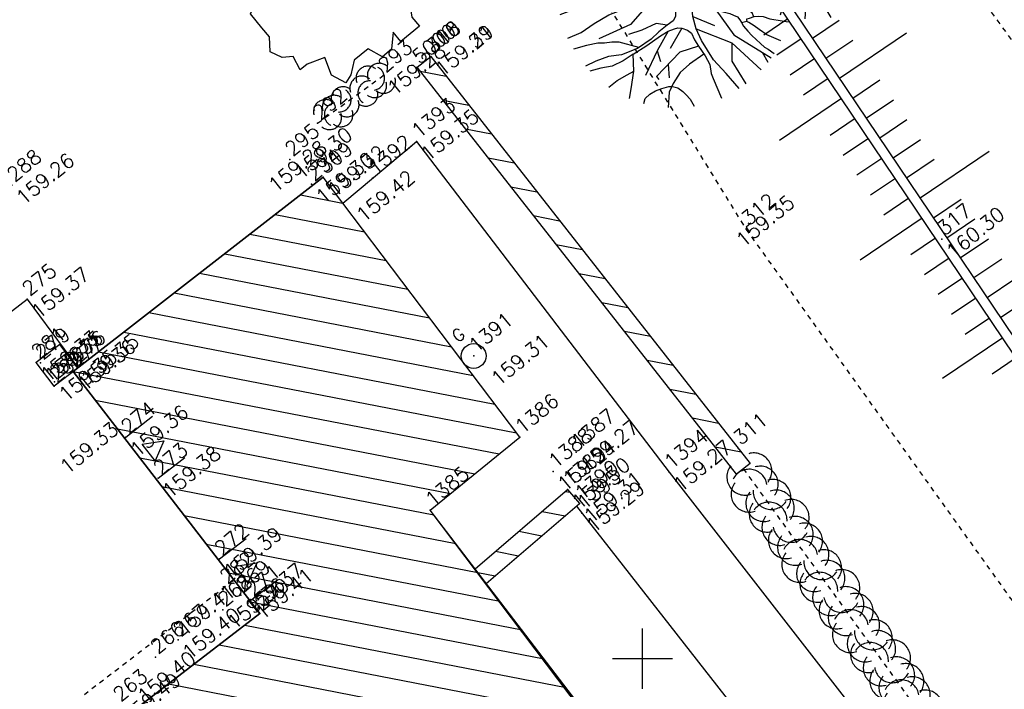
# Model space of a CAD drawing. Header units: feet. Extents: x 529188 to 529675, y 139816 to 140273.
# Tile 108 of 118: x 529487 to 529508, y 140174 to 140188. Entities that reach past the tile are written whole.
import ezdxf
from ezdxf.enums import TextEntityAlignment as Align

# ---------------------------------------------------------------- set-up
doc = ezdxf.new("R2010")
doc.units = ezdxf.units.FT
doc.header["$LTSCALE"] = 2
doc.header["$MEASUREMENT"] = 0
doc.header["$PDSIZE"] = 0.1
doc.linetypes.add('CACHE', pattern=[0.375, 0.25, -0.125])
doc.linetypes.add('CACHEX2', pattern=[0.75, 0.5, -0.25])
doc.layers.get('0').update_dxf_attribs({"linetype": 'CONTINUOUS'})
for name, color, linetype in [('ARBRES', 70, 'CONTINUOUS'), ('BATI', 10, 'CONTINUOUS'), ('BATI-HACHURES', 30, 'CONTINUOUS'), ('BORD_TOIT', 244, 'CACHE'), ('BORDURETTE', 20, 'CONTINUOUS'), ('BOUCHE_GAZ', 2, 'CONTINUOUS'), ('CARROYAGE', 7, 'CONTINUOUS'), ('HAIE', 80, 'CACHEX2'), ('MURS', 1, 'CONTINUOUS'), ('PORTES', 14, 'CONTINUOUS'), ('TALUS', 40, 'CONTINUOUS'), ('TALUS_BAS', 40, 'CACHE'), ('TALUS_HAUT', 40, 'CONTINUOUS'), ('TOPOALT', 3, 'CONTINUOUS'), ('TOPOJIS', 7, 'CONTINUOUS'), ('TOPOJIS-GELE', 7, 'CONTINUOUS'), ('TOPOMAT', 142, 'CONTINUOUS')]:
    doc.layers.add(name, color=color, linetype=linetype)
doc.styles.get("Standard").update_dxf_attribs({"font": 'ROMANS.SHX'})
pattern_1 = [(169.02298, (529575.81883, 139934.26534), (-0.0952077, -0.4908518), [])]

# ---------------------------------------------------------------- blocks, each defined once
blk = doc.blocks.new('TCPOINT')
at = {"color": 0}
blk.add_point((0, 0), dxfattribs=at)
at = {"layer": 'TOPOALT'}
blk.add_attdef('ALT', text='', height=0.3, dxfattribs=at).set_placement((0.1, -0.1), align=Align.TOP_LEFT)
at = {"layer": 'TOPOMAT'}
blk.add_attdef('MAT', (0.1, 0.1), '', height=0.3, dxfattribs=at)
blk = doc.blocks.new('*X27')
at = {"color": 0}
for p, q in [((527495.856, 148357.822), (527495.871, 148357.837)), ((527495.856, 148357.787), (527495.895, 148357.825)), ((527495.856, 148357.752), (527495.918, 148357.813)), ((527495.856, 148357.716), (527495.942, 148357.802)), ((527495.856, 148357.681), (527495.965, 148357.79)), ((527495.856, 148357.645), (527495.989, 148357.778)), ((527495.856, 148357.61), (527496.013, 148357.766)), ((527495.856, 148357.575), (527496.036, 148357.754)), ((527495.856, 148357.539), (527496.06, 148357.743)), ((527495.856, 148357.504), (527496.083, 148357.731)), ((527495.856, 148357.469), (527496.107, 148357.719)), ((527495.878, 148357.455), (527496.13, 148357.707)), ((527495.949, 148357.49), (527496.154, 148357.695)), ((527496.02, 148357.526), (527496.178, 148357.684)), ((527496.09, 148357.561), (527496.201, 148357.672)), ((527496.161, 148357.597), (527496.225, 148357.66)), ((527496.232, 148357.632), (527496.248, 148357.648))]:
    blk.add_line(p, q, dxfattribs=at)
blk = doc.blocks.new('320')
for p, q in [((0, 0), (0, -0.7)), ((1, 0), (1, -0.7)), ((0.5, -0.572), (0.3, -0.172)), ((0.3, -0.172), (0.7, -0.172)), ((0.7, -0.172), (0.5, -0.572))]:
    blk.add_line(p, q)
at = {"rotation": 269.9999999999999}
blk.add_blockref('*X27', (-148357.144, 527495.685), dxfattribs=at)
blk = doc.blocks.new('112')
for p, q in [((0, -1), (0, 0)), ((0, 0), (1, 0)), ((1, -1), (1, 0)), ((0, -1), (1, -1))]:
    blk.add_line(p, q)
blk = doc.blocks.new('189')
h = blk.add_hatch()
h.set_pattern_fill('ANSI31', color=256, scale=0.2, style=0)
h.set_pattern_definition([(45, (-527485.07046, -148351.732363), (-0.0176776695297, 0.0176776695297), [])])
edge = h.paths.add_edge_path()
edge.add_arc((0, 0), 0.1, 0, 360)
for p, q in [((-0.311, 1.681), (-0.062, 1.93)), ((-0.062, 1.93), (0.311, 1.868)), ((0.311, 1.868), (0.56, 1.557)), ((-0.685, 1.557), (-0.56, 1.806)), ((-0.56, 1.806), (-0.311, 1.681)), ((-0.747, 1.37), (-0.685, 1.557)), ((0.56, 1.557), (0.872, 1.494)), ((0.872, 1.494), (0.872, 1.245)), ((-0.996, 1.308), (-0.747, 1.37)), ((-0.996, 1.121), (-0.996, 1.308)), ((0.872, 1.245), (1.183, 1.121)), ((1.37, 1.183), (1.681, 1.245)), ((1.681, 1.245), (1.681, 0.934)), ((-1.432, 0.934), (-1.183, 1.121)), ((-1.183, 1.121), (-0.996, 1.121)), ((1.183, 1.121), (1.37, 1.183)), ((-1.744, 0.934), (-1.432, 0.934)), ((-1.619, 0.685), (-1.744, 0.934)), ((1.681, 0.934), (1.619, 0.56)), ((-1.744, 0.623), (-1.619, 0.685)), ((-1.744, 0.249), (-1.744, 0.623)), ((1.619, 0.56), (1.619, 0.374)), ((-1.744, 0), (-1.744, 0.249)), ((1.619, 0.374), (1.681, 0.062)), ((-1.93, -0.249), (-1.744, 0)), ((1.681, 0.062), (1.432, -0.062)), ((1.432, -0.062), (1.619, -0.374)), ((-1.806, -0.498), (-1.93, -0.249)), ((1.619, -0.374), (1.681, -0.623)), ((-1.619, -0.623), (-1.806, -0.498)), ((-1.681, -0.934), (-1.619, -0.623)), ((1.868, -0.747), (1.494, -1.059)), ((1.681, -0.623), (1.868, -0.747)), ((-1.494, -0.934), (-1.681, -0.934)), ((-1.121, -1.059), (-1.494, -0.934)), ((-1.245, -1.432), (-1.121, -1.059)), ((1.494, -1.059), (1.432, -1.37)), ((-1.121, -1.744), (-1.245, -1.432)), ((0.996, -1.245), (0.81, -1.557)), ((1.432, -1.37), (0.996, -1.245)), ((-0.685, -1.494), (-0.934, -1.681)), ((-0.311, -1.494), (-0.685, -1.494)), ((-0.187, -1.806), (-0.311, -1.494)), ((0.311, -1.557), (0.062, -1.806)), ((0.311, -1.806), (0.311, -1.557)), ((0.81, -1.557), (0.81, -1.806)), ((-0.934, -1.681), (-1.121, -1.744)), ((0.062, -1.806), (-0.187, -1.806)), ((0.81, -1.806), (0.311, -1.806))]:
    blk.add_line(p, q)
blk.add_circle((0, 0), 0.1)
blk = doc.blocks.new('191')
for p, q in [((0.138, 0), (-0.138, 0)), ((0, -0.138), (0, 0.138))]:
    blk.add_line(p, q)
for points in [[(-0.075, 0.393), (-0.074, 0.396), (-0.089, 0.56), (-0.173, 0.766), (-0.528, 1.475), (-0.775, 1.847), (-0.826, 1.907), (-0.886, 2.275)], [(-0.742, 2.326), (-0.67, 2.078), (-0.552, 1.827), (-0.425, 1.542), (-0.35, 1.403), (-0.247, 1.264), (-0.17, 1.135), (-0.084, 1.142), (-0.024, 1.176), (0.02, 1.271), (0.074, 1.494), (0.117, 1.641), (0.205, 1.812), (0.25, 1.984), (0.338, 2.172), (0.404, 2.408)], [(-0.395, 1.487), (-0.294, 1.833), (-0.336, 2.418)], [(-0.108, 2.439), (-0.008, 1.951), (0.122, 1.651)], [(0.525, 0.689), (0.444, 0.595), (0.331, 0.51), (0.219, 0.442), (0.116, 0.435), (0.047, 0.478), (-0.012, 0.591), (-0.045, 0.755), (-0.052, 0.918), (-0.016, 1.081), (0.003, 1.202), (0.158, 1.347), (0.324, 1.543), (0.454, 1.698), (0.612, 1.919), (0.804, 2.305)], [(0.486, 2.393), (0.451, 2.231), (0.466, 2.119), (0.475, 2.024), (0.526, 1.92), (0.576, 1.869), (0.68, 1.85), (0.766, 1.91), (0.896, 2.003), (1.048, 2.205)], [(-0.173, 0.766), (-0.555, 0.944), (-0.902, 1.372), (-0.983, 1.639), (-1.17, 1.827), (-1.275, 2.082)], [(-0.012, 0.591), (0.436, 1.425), (0.837, 1.693), (1.115, 2.172)], [(0.823, 0.995), (0.811, 1.118), (0.855, 1.28), (0.874, 1.436), (0.927, 1.564), (1.005, 1.709), (1.111, 1.95), (1.225, 2.112)], [(-0.902, 1.372), (-1.197, 1.506), (-1.331, 1.693), (-1.488, 1.936)], [(0.854, 1.275), (0.986, 1.383), (1.073, 1.468), (1.194, 1.57), (1.299, 1.681), (1.488, 1.936)], [(-1.411, 0.65), (-1.538, 1.071), (-1.63, 1.269), (-1.714, 1.528), (-1.758, 1.695)], [(2.068, 1.003), (1.843, 0.919), (1.644, 0.842), (1.445, 0.75), (1.246, 0.691), (1.065, 0.623), (0.823, 0.557), (0.694, 0.524), (0.564, 0.508), (0.513, 0.542), (0.496, 0.594), (0.505, 0.654), (0.54, 0.714), (0.618, 0.8), (0.723, 0.911), (0.81, 0.98), (0.897, 1.082), (1.027, 1.192), (1.192, 1.373), (1.331, 1.508), (1.418, 1.603), (1.487, 1.671)], [(-1.002, 0.422), (-1.09, 0.864), (-1.277, 1.265), (-1.518, 1.586)], [(0.786, 0.961), (1.077, 1.046), (1.285, 1.182), (1.51, 1.284), (1.905, 1.528)], [(-0.522, 0.237), (-0.795, 0.677), (-0.795, 1.078), (-1.063, 1.265)], [(0.444, 0.595), (0.436, 0.944), (0.57, 1.345)], [(-2.169, 1.122), (-2.002, 1.067), (-1.755, 0.91), (-1.524, 0.744), (-1.378, 0.623), (-1.002, 0.422), (-0.522, 0.237), (-0.35, 0.2), (-0.346, 0.201)], [(-0.795, 0.677), (-0.956, 0.971)], [(-2.356, 0.641), (-2.066, 0.56), (-1.74, 0.531), (-1.389, 0.477), (-1.148, 0.397), (-0.815, 0.265), (-0.566, 0.134), (-0.395, 0.072), (-0.394, 0.072)], [(-0.18, 0.357), (-0.314, 0.623), (-0.581, 0.757)], [(-0.314, 0.623), (-0.528, 0.516)], [(2.086, -0.23), (1.901, -0.184), (1.591, -0.156), (1.179, -0.091), (0.939, -0.021), (0.784, 0.041), (0.672, 0.085), (0.604, 0.163), (0.597, 0.249), (0.632, 0.326), (0.701, 0.394), (0.813, 0.429), (0.934, 0.452), (1.046, 0.469), (1.192, 0.485), (1.356, 0.492), (1.503, 0.499), (1.649, 0.507), (1.787, 0.514), (1.959, 0.495), (2.157, 0.467), (2.399, 0.457)], [(1.046, 0.469), (1.721, 0.167), (2.436, 0.167)], [(-1.34, -0.445), (-1.582, -0.097), (-1.703, -0.002), (-1.83, 0.077), (-1.941, 0.164), (-2.155, 0.277), (-2.41, 0.393)], [(-0.566, 0.134), (-1.17, 0.035), (-1.866, 0.222)], [(0.784, 0.041), (1.159, 0.221)], [(0.392, 0.079), (0.465, 0.061), (0.551, 0.035), (0.655, -0.018), (0.722, -0.087), (0.774, -0.174), (0.815, -0.26), (0.858, -0.339), (0.909, -0.417), (0.977, -0.504), (1.028, -0.582), (1.088, -0.685), (1.121, -0.763), (1.19, -0.85), (1.249, -0.937), (1.299, -1.032), (1.385, -1.102), (1.428, -1.171), (1.487, -1.223)], [(1.721, 0.167), (2.123, -0.047), (2.337, -0.073)], [(-0.249, -0.313), (-0.269, -0.342), (-0.339, -0.427), (-0.434, -0.469), (-0.589, -0.459), (-0.812, -0.457), (-1.027, -0.472), (-1.371, -0.443), (-1.714, -0.329), (-1.945, -0.189), (-2.21, -0.092), (-2.441, -0.038)], [(-2.161, -1.137), (-2.004, -1.005), (-1.734, -0.759), (-1.517, -0.477), (-1.767, -0.449), (-2.015, -0.395), (-2.221, -0.273), (-2.435, -0.179)], [(-0.589, -0.459), (-0.742, -0.286), (-1.063, -0.205), (-1.331, -0.098)], [(0.746, -0.127), (0.817, -0.054), (0.877, -0.054), (0.998, -0.107), (1.066, -0.168), (1.144, -0.213), (1.22, -0.273), (1.289, -0.308), (1.357, -0.377), (1.408, -0.447), (1.442, -0.508), (1.485, -0.551), (1.553, -0.629)], [(1.753, -0.467), (1.641, -0.44), (1.538, -0.405), (1.453, -0.37), (1.331, -0.343), (1.263, -0.3), (1.246, -0.248), (1.247, -0.188), (1.292, -0.109)], [(1.641, -0.161), (1.66, -0.217), (1.728, -0.286), (1.762, -0.347), (1.831, -0.408), (1.899, -0.46), (1.968, -0.487), (2.038, -0.558)], [(0.944, -1.304), (0.773, -1.121), (0.654, -1.034), (0.551, -0.931), (0.398, -0.723), (0.313, -0.566), (0.254, -0.454), (0.204, -0.344)], [(-0.65, -0.571), (-1.09, -0.74), (-1.598, -0.981)], [(-1.517, -0.477), (-1.182, -0.514), (-0.839, -0.543), (-0.65, -0.571), (-0.521, -0.614), (-0.453, -0.641), (-0.394, -0.701), (-0.325, -0.805), (-0.3, -0.908), (-0.345, -1.054), (-0.363, -1.209), (-0.383, -1.449), (-0.419, -1.655), (-0.516, -1.818), (-0.551, -1.921), (-0.678, -2.346)], [(-0.263, -2.427), (-0.276, -2.009), (-0.299, -1.628), (-0.235, -1.156), (-0.172, -0.898), (-0.058, -0.658), (0.029, -0.529), (0.09, -0.496), (0.159, -0.522), (0.219, -0.6), (0.294, -0.738), (0.397, -0.851), (0.49, -0.982), (0.575, -1.095), (0.609, -1.172), (0.652, -1.25), (0.651, -1.328), (0.642, -1.396), (0.624, -1.482), (0.631, -1.62), (0.639, -1.741), (0.655, -1.861), (0.671, -1.982), (0.687, -2.094), (0.721, -2.172), (0.758, -2.321)], [(1.03, -0.586), (1.2, -0.694), (1.337, -0.791), (1.525, -0.896), (1.662, -0.983), (1.816, -1.044), (2.104, -1.238)], [(-2.344, -0.683), (-2.121, -0.686), (-1.889, -0.731), (-1.732, -0.756)], [(-1.09, -0.74), (-1.17, -0.954)], [(-0.394, -0.701), (-0.849, -0.874)], [(-0.058, -0.658), (0.168, -1.088)], [(1.42, -0.838), (2.311, -0.789)], [(-0.172, -0.898), (0.222, -1.596), (0.337, -2.418)], [(0.397, -0.851), (0.355, -1.489), (0.655, -2.352)], [(1.594, -0.94), (1.627, -1.086), (1.712, -1.208), (1.779, -1.303), (1.946, -1.475)], [(-0.363, -1.209), (-0.742, -1.061), (-1.438, -1.141), (-1.438, -1.221)], [(-1.09, -1.101), (-1.25, -1.328)], [(-1.994, -1.409), (-1.911, -1.349), (-1.775, -1.342), (-1.645, -1.361), (-1.508, -1.405), (-1.372, -1.466), (-1.311, -1.51), (-1.244, -1.605), (-1.211, -1.734), (-1.203, -1.829), (-1.195, -1.949), (-1.219, -2.115)], [(-0.379, -1.406), (-0.744, -1.378), (-1.002, -1.392), (-1.26, -1.475), (-1.441, -1.56), (-1.658, -1.792)], [(1.035, -2.211), (0.887, -1.923), (0.837, -1.742), (0.803, -1.614), (0.762, -1.492), (0.744, -1.449), (0.641, -1.402)], [(0.75, -1.463), (0.754, -1.431), (0.779, -1.406), (0.831, -1.432), (0.926, -1.467), (0.994, -1.511), (1.071, -1.581), (1.147, -1.711), (1.206, -1.772), (1.267, -1.841), (1.403, -1.998)], [(0.915, -1.463), (0.943, -1.381), (0.918, -1.304), (0.97, -1.305), (1.013, -1.339), (1.081, -1.408), (1.184, -1.469), (1.33, -1.549), (1.416, -1.601), (1.501, -1.654), (1.663, -1.788)], [(0.222, -1.596), (-0.019, -1.89), (-0.095, -2.44)], [(0.583, -2.144), (0.542, -2.381)]]:
    blk.add_lwpolyline(points)
blk.add_circle((0, 0), 0.4)
blk = doc.blocks.new('483')
at = {"ltscale": 3}
blk.add_circle((0, 0), 0.258, dxfattribs=at)
blk.add_text('G', height=0.254, dxfattribs=at).set_placement((-0.085, 0.412))
blk = doc.blocks.new('HAIEBASE')
at = {"layer": 'HAIE'}
for centre, start, end in [((-0.223, 0.05), 14.988, 164.4142), ((0.002, 0.141), 14.988, 164.4142), ((0.227, 0.05), 14.988, 164.4142), ((0.078, 0.086), 243.6198, 27.2304), ((-0.147, -0.129), 50.5983, 200.0244), ((0.022, -0.064), 196.6108, 340.2213), ((-0.23, -0.099), 196.6108, 340.2213), ((0.223, -0.099), 196.6108, 340.2213)]:
    blk.add_arc(centre, 0.25, start, end, dxfattribs=at)

msp = doc.modelspace()

# ---------------------------------------------------------------- hatches: boundary and pattern name
at = {"layer": 'BATI-HACHURES'}
h = msp.add_hatch(dxfattribs=at)
h.set_pattern_fill('ANSI31', color=256, scale=4, angle=36, style=0)
h.set_pattern_definition(pattern_1)
h.paths.add_polyline_path([(529495.596, 140187.513), (529502.237, 140179.058), (529501.953, 140178.835), (529495.313, 140187.291)])
h = msp.add_hatch(dxfattribs=at)
h.set_pattern_fill('ANSI31', color=256, scale=4, angle=36, style=0)
h.set_pattern_definition(pattern_1)
h.paths.add_polyline_path([(529495.583, 140178.088), (529497.448, 140179.603), (529493.357, 140185.004), (529488.16, 140180.97), (529492.039, 140175.935), (529481.002, 140167.452), (529477.16, 140172.515), (529472.19, 140168.7), (529471.329, 140169.792), (529463.8, 140164.053), (529467.744, 140158.91), (529475.091, 140164.515), (529481.13, 140156.653), (529497.406, 140169.02), (529498.481, 140167.583), (529498.341, 140167.478), (529498.564, 140167.18), (529501.874, 140169.755), (529500.524, 140171.491), (529500.586, 140171.561)])
h = msp.add_hatch(dxfattribs=at)
h.set_pattern_fill('ANSI31', color=256, scale=4, angle=36, style=0)
h.set_pattern_definition(pattern_1)
h.paths.add_polyline_path([(529496.751, 140176.564), (529496.519, 140176.867), (529498.442, 140178.514), (529498.691, 140178.224)])

# ---------------------------------------------------------------- linework, layer by layer
at = {"layer": 'BATI', "flags": 128}
for points in [[(529463.8, 140164.053), (529471.329, 140169.792), (529472.19, 140168.7), (529477.16, 140172.515), (529481.002, 140167.452), (529492.039, 140175.935), (529488.16, 140180.97), (529493.357, 140185.004)], [(529496.519, 140176.867), (529498.442, 140178.514)], [(529498.442, 140178.514), (529498.691, 140178.224)], [(529496.751, 140176.564), (529498.691, 140178.224)]]:
    msp.add_lwpolyline(points, dxfattribs=at)
msp.add_lwpolyline([(529463.8, 140164.053), (529467.744, 140158.91), (529475.091, 140164.515), (529481.134, 140156.655), (529497.406, 140169.02), (529498.481, 140167.583), (529498.346, 140167.472), (529498.564, 140167.18), (529501.874, 140169.755), (529495.583, 140178.088), (529497.448, 140179.603), (529493.357, 140185.004), (529488.162, 140180.968), (529492.039, 140175.935), (529481.002, 140167.452), (529477.16, 140172.515), (529472.19, 140168.7), (529471.329, 140169.792)], close=True, dxfattribs=at)
at = {"layer": 'BORD_TOIT', "ltscale": 0.005, "flags": 128}
msp.add_lwpolyline([(529480.451, 140168.178), (529491.5, 140176.634)], dxfattribs=at)
at = {"layer": 'BORDURETTE', "flags": 128}
for points in [[(529493.767, 140184.463), (529495.296, 140185.749), (529500.551, 140178.873), (529509.411, 140167.494)], [(529458.411, 140163.656), (529473.478, 140175.264), (529479.083, 140176.21), (529487.201, 140182.471), (529488.227, 140181.082)], [(529498.628, 140178.17), (529504.076, 140171.205), (529502.433, 140169.902), (529500.197, 140172.921)]]:
    msp.add_lwpolyline(points, dxfattribs=at)
at = {"layer": 'CARROYAGE'}
for p, q in [((529500, 140174.375), (529500, 140175.625)), ((529499.375, 140175), (529500.625, 140175))]:
    msp.add_line(p, q, dxfattribs=at)
at = {"layer": 'HAIE', "ltscale": 0.005, "flags": 128}
for points in [[(529493.241, 140186.126), (529494.604, 140187.117)], [(529502.095, 140178.947), (529508.39, 140170.232)]]:
    msp.add_lwpolyline(points, dxfattribs=at)
at = {"layer": 'MURS'}
for p, q in [((529497.448, 140179.603), (529493.357, 140185.004)), ((529495.583, 140178.088), (529497.448, 140179.603)), ((529500.586, 140171.561), (529495.583, 140178.088))]:
    msp.add_line(p, q, dxfattribs=at)
at = {"layer": 'MURS', "flags": 128}
msp.add_lwpolyline([(529495.596, 140187.513), (529502.237, 140179.058), (529501.953, 140178.835), (529495.313, 140187.291)], close=True, dxfattribs=at)
at = {"layer": 'TALUS'}
for p, q in [((529503.021, 140188.299), (529502.518, 140187.96)), ((529503.534, 140187.895), (529504.087, 140188.267)), ((529503.3, 140187.885), (529502.794, 140187.543)), ((529503.814, 140187.48), (529504.369, 140187.854)), ((529504.093, 140187.066), (529505.488, 140188.005)), ((529503.58, 140187.47), (529503.07, 140187.126)), ((529503.859, 140187.055), (529503.346, 140186.709)), ((529504.372, 140186.651), (529504.933, 140187.029)), ((529504.138, 140186.64), (529502.847, 140185.771)), ((529504.652, 140186.236), (529505.215, 140186.616)), ((529504.418, 140186.226), (529503.898, 140185.876)), ((529504.931, 140185.821), (529505.498, 140186.203)), ((529504.697, 140185.811), (529504.174, 140185.459)), ((529505.21, 140185.407), (529505.78, 140185.79)), ((529504.976, 140185.396), (529504.454, 140185.045)), ((529505.49, 140184.992), (529506.062, 140185.378)), ((529505.769, 140184.577), (529507.207, 140185.546)), ((529505.256, 140184.982), (529504.736, 140184.631)), ((529505.535, 140184.567), (529505.017, 140184.218)), ((529506.048, 140184.163), (529506.626, 140184.552)), ((529505.814, 140184.152), (529504.527, 140183.285)), ((529506.328, 140183.748), (529506.908, 140184.139)), ((529506.094, 140183.738), (529505.581, 140183.392)), ((529506.607, 140183.333), (529507.191, 140183.726)), ((529506.373, 140183.323), (529505.863, 140182.979)), ((529506.886, 140182.919), (529507.468, 140183.311)), ((529506.652, 140182.908), (529506.144, 140182.566)), ((529507.445, 140182.089), (529508.875, 140183.053)), ((529507.166, 140182.504), (529507.743, 140182.893)), ((529506.932, 140182.494), (529506.426, 140182.153)), ((529507.211, 140182.079), (529506.708, 140181.74)), ((529507.49, 140181.664), (529506.239, 140180.821)), ((529507.77, 140181.249), (529507.271, 140180.914))]:
    msp.add_line(p, q, dxfattribs=at)
at = {"layer": 'TALUS_BAS', "ltscale": 0.005, "flags": 128}
msp.add_lwpolyline([(529510.836, 140171.817), (529502.154, 140183.93), (529497.962, 140190.724), (529502.723, 140194.687), (529509.641, 140185.138), (529511.311, 140182.318), (529514.246, 140176.993), (529513.176, 140174.052)], close=True, dxfattribs=at)
at = {"layer": 'TALUS_HAUT', "flags": 128}
msp.add_lwpolyline([(529501.665, 140190.313), (529501.83, 140190.425), (529511.665, 140175.826), (529511.534, 140175.661), (529501.665, 140190.313)], dxfattribs=at)

# ---------------------------------------------------------------- block references
at = {"layer": 'ARBRES', "rotation": 39.33073407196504}
for name, p in [('191', (529503.52, 140190.732)), ('191', (529500.676, 140188.893)), ('189', (529493.589, 140189.026))]:
    msp.add_blockref(name, p, dxfattribs=at)
at = {"layer": 'BATI', "xscale": 0.617278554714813, "yscale": 0.617278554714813, "zscale": 0.617278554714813, "rotation": 127.2132842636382}
msp.add_blockref('112', (529487.764, 140180.666), dxfattribs=at)
at = {"layer": 'BOUCHE_GAZ', "rotation": 39.33073407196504}
msp.add_blockref('483', (529496.488, 140181.29), dxfattribs=at)
at = {"layer": 'HAIE', "ltscale": 0.005}
for p, rotation in [((529494.373, 140186.949), 36.04144806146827), ((529493.645, 140186.42), 216.0414480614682)]:
    msp.add_blockref('HAIEBASE', p, dxfattribs=dict(at, rotation=rotation))
at = {"layer": 'HAIE', "ltscale": 0.005, "xscale": 1.5, "yscale": 1.5, "zscale": 1.5}
for p, rotation in [((529502.388, 140178.541), 125.8421547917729), ((529502.915, 140177.812), 305.8421547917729), ((529503.442, 140177.082), 125.8421547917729), ((529503.969, 140176.353), 305.8421547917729), ((529504.496, 140175.623), 125.8421547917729), ((529505.023, 140174.893), 305.8421547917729), ((529505.55, 140174.164), 125.8421547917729)]:
    msp.add_blockref('HAIEBASE', p, dxfattribs=dict(at, rotation=rotation))
at = {"layer": 'PORTES'}
for p, xscale, rotation in [((529489.929, 140178.748), 1.08938321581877, 128.0977130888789), ((529491.851, 140176.217), 1.074637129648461, 127.2051410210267)]:
    msp.add_blockref('320', p, dxfattribs=dict(at, xscale=xscale, rotation=rotation))
at = {"layer": 'TOPOJIS'}
ref = msp.add_blockref('TCPOINT', (529495.313, 140187.291), dxfattribs=at)
ref.add_attrib('MAT', '5000', (529495.363, 140187.341), dxfattribs={"layer": 'TOPOMAT', "height": 0.3, "rotation": 39.3307})
ref = msp.add_blockref('TCPOINT', (529493.241, 140186.126, 159.276), dxfattribs=at)
ref.add_attrib('MAT', '292', (529493.291, 140186.176, 159.276), dxfattribs={"layer": 'TOPOMAT', "height": 0.3, "rotation": 39.3307})
ref.add_attrib('ALT', '159.28', dxfattribs={"layer": 'TOPOALT', "height": 0.3, "rotation": 39.3307}).set_placement((529492.181, 140184.903, 159.276), align=Align.TOP_LEFT)
ref = msp.add_blockref('TCPOINT', (529494.387, 140184.985, 159.422), dxfattribs=at)
ref.add_attrib('MAT', '1392', (529494.437, 140185.035, 159.422), dxfattribs={"layer": 'TOPOMAT', "height": 0.3, "rotation": 39.3307})
ref.add_attrib('ALT', '159.42', dxfattribs={"layer": 'TOPOALT', "height": 0.3, "rotation": 39.3307}).set_placement((529494.01, 140184.283, 159.422), align=Align.TOP_LEFT)
ref = msp.add_blockref('TCPOINT', (529486.885, 140184.84, 159.264), dxfattribs=at)
ref.add_attrib('MAT', '288', (529486.935, 140184.89, 159.264), dxfattribs={"layer": 'TOPOMAT', "height": 0.3, "rotation": 39.3307})
ref.add_attrib('ALT', '159.26', dxfattribs={"layer": 'TOPOALT', "height": 0.3, "rotation": 39.3307}).set_placement((529486.935, 140184.64, 159.264), align=Align.TOP_LEFT)
ref = msp.add_blockref('TCPOINT', (529502.154, 140183.93, 159.345), dxfattribs=at)
ref.add_attrib('MAT', '312', (529502.204, 140183.98, 159.345), dxfattribs={"layer": 'TOPOMAT', "height": 0.3, "rotation": 39.3307})
ref.add_attrib('ALT', '159.35', dxfattribs={"layer": 'TOPOALT', "height": 0.3, "rotation": 39.3307}).set_placement((529501.906, 140183.763), align=Align.TOP_LEFT)
ref = msp.add_blockref('TCPOINT', (529506.226, 140183.721, 160.303), dxfattribs=at)
ref.add_attrib('MAT', '317', (529506.276, 140183.771, 160.303), dxfattribs={"layer": 'TOPOMAT', "height": 0.3, "rotation": 39.3307})
ref.add_attrib('ALT', '160.30', dxfattribs={"layer": 'TOPOALT', "height": 0.3, "rotation": 39.3307}).set_placement((529506.276, 140183.521, 160.303), align=Align.TOP_LEFT)
ref = msp.add_blockref('TCPOINT', (529496.488, 140181.29, 159.312), dxfattribs=at)
ref.add_attrib('MAT', '1391', (529496.538, 140181.34, 159.312), dxfattribs={"layer": 'TOPOMAT', "height": 0.3, "rotation": 39.3307})
ref.add_attrib('ALT', '159.31', dxfattribs={"layer": 'TOPOALT', "height": 0.3, "rotation": 39.3307}).set_placement((529496.813, 140180.881, 159.312), align=Align.TOP_LEFT)
ref = msp.add_blockref('TCPOINT', (529487.764, 140180.666, 159.331), dxfattribs=at)
ref.add_attrib('MAT', '280', (529487.814, 140180.716, 159.331), dxfattribs={"layer": 'TOPOMAT', "height": 0.3, "rotation": 39.3307})
ref.add_attrib('ALT', '159.33', dxfattribs={"layer": 'TOPOALT', "height": 0.3, "rotation": 39.3307}).set_placement((529487.848, 140179.048, 159.331), align=Align.TOP_LEFT)
ref = msp.add_blockref('TCPOINT', (529497.448, 140179.603), dxfattribs=at)
ref.add_attrib('MAT', '1386', (529497.498, 140179.653), dxfattribs={"layer": 'TOPOMAT', "height": 0.3, "rotation": 39.3307})
ref = msp.add_blockref('TCPOINT', (529498.617, 140179.291, 159.272), dxfattribs=at)
ref.add_attrib('MAT', '1387', (529498.667, 140179.341, 159.272), dxfattribs={"layer": 'TOPOMAT', "height": 0.3, "rotation": 39.3307})
ref.add_attrib('ALT', '159.27', dxfattribs={"layer": 'TOPOALT', "height": 0.3, "rotation": 39.3307}).set_placement((529498.667, 140179.091, 159.272), align=Align.TOP_LEFT)
ref = msp.add_blockref('TCPOINT', (529501.988, 140179.371), dxfattribs=at)
ref.add_attrib('MAT', '311', (529502.038, 140179.421), dxfattribs={"layer": 'TOPOMAT', "height": 0.3, "rotation": 39.3307})
ref = msp.add_blockref('TCPOINT', (529500.551, 140178.873, 159.271), dxfattribs=at)
ref.add_attrib('MAT', '1394', (529500.601, 140178.923, 159.271), dxfattribs={"layer": 'TOPOMAT', "height": 0.3, "rotation": 39.3307})
ref.add_attrib('ALT', '159.27', dxfattribs={"layer": 'TOPOALT', "height": 0.3, "rotation": 39.3307}).set_placement((529500.601, 140178.673, 159.271), align=Align.TOP_LEFT)
ref = msp.add_blockref('TCPOINT', (529495.583, 140178.088), dxfattribs=at)
ref.add_attrib('MAT', '1385', (529495.633, 140178.138), dxfattribs={"layer": 'TOPOMAT', "height": 0.3, "rotation": 39.3307})
ref = msp.add_blockref('TCPOINT', (529491.312, 140176.489), dxfattribs=at)
ref.add_attrib('MAT', '282', (529491.362, 140176.539), dxfattribs={"layer": 'TOPOMAT', "height": 0.3, "rotation": 39.3307})
ref = msp.add_blockref('TCPOINT', (529492.039, 140175.935, 159.413), dxfattribs=at)
ref.add_attrib('MAT', '270', (529492.089, 140175.985, 159.413), dxfattribs={"layer": 'TOPOMAT', "height": 0.3, "rotation": 39.3307})
ref.add_attrib('ALT', '159.41', dxfattribs={"layer": 'TOPOALT', "height": 0.3, "rotation": 39.3307}).set_placement((529490.281, 140175.681, 159.413), align=Align.TOP_LEFT)
at = {"layer": 'TOPOJIS-GELE'}
ref = msp.add_blockref('TCPOINT', (529495.596, 140187.513, 159.312), dxfattribs=at)
ref.add_attrib('MAT', '308', (529495.646, 140187.563, 159.312), dxfattribs={"layer": 'TOPOMAT', "height": 0.3, "rotation": 39.3307})
ref.add_attrib('ALT', '159.31', dxfattribs={"layer": 'TOPOALT', "height": 0.3, "rotation": 39.3307}).set_placement((529495.646, 140187.313, 159.312), align=Align.TOP_LEFT)
ref = msp.add_blockref('TCPOINT', (529495.596, 140187.513, 159.286), dxfattribs=at)
ref.add_attrib('MAT', '310', (529495.646, 140187.563, 159.286), dxfattribs={"layer": 'TOPOMAT', "height": 0.3, "rotation": 39.3307})
ref.add_attrib('ALT', '159.29', dxfattribs={"layer": 'TOPOALT', "height": 0.3, "rotation": 39.3307}).set_placement((529495.646, 140187.313, 159.286), align=Align.TOP_LEFT)
ref = msp.add_blockref('TCPOINT', (529494.604, 140187.117, 159.278), dxfattribs=at)
ref.add_attrib('MAT', '293', (529494.654, 140187.167, 159.278), dxfattribs={"layer": 'TOPOMAT', "height": 0.3, "rotation": 39.3307})
ref.add_attrib('ALT', '159.28', dxfattribs={"layer": 'TOPOALT', "height": 0.3, "rotation": 39.3307}).set_placement((529494.654, 140186.917, 159.278), align=Align.TOP_LEFT)
ref = msp.add_blockref('TCPOINT', (529495.296, 140185.749, 159.345), dxfattribs=at)
ref.add_attrib('MAT', '1393', (529495.346, 140185.799, 159.345), dxfattribs={"layer": 'TOPOMAT', "height": 0.3, "rotation": 39.3307})
ref.add_attrib('ALT', '159.35', dxfattribs={"layer": 'TOPOALT', "height": 0.3, "rotation": 39.3307}).set_placement((529495.346, 140185.549, 159.345), align=Align.TOP_LEFT)
ref = msp.add_blockref('TCPOINT', (529492.665, 140185.375, 159.299), dxfattribs=at)
ref.add_attrib('MAT', '295', (529492.715, 140185.425, 159.299), dxfattribs={"layer": 'TOPOMAT', "height": 0.3, "rotation": 39.3307})
ref.add_attrib('ALT', '159.30', dxfattribs={"layer": 'TOPOALT', "height": 0.3, "rotation": 39.3307}).set_placement((529492.715, 140185.175, 159.299), align=Align.TOP_LEFT)
ref = msp.add_blockref('TCPOINT', (529493.357, 140185.004, 159.32), dxfattribs=at)
ref.add_attrib('MAT', '309', (529493.407, 140185.054, 159.32), dxfattribs={"layer": 'TOPOMAT', "height": 0.3, "rotation": 39.3307})
ref.add_attrib('ALT', '159.32', dxfattribs={"layer": 'TOPOALT', "height": 0.3, "rotation": 39.3307}).set_placement((529493.407, 140184.804, 159.32), align=Align.TOP_LEFT)
ref = msp.add_blockref('TCPOINT', (529493.119, 140184.859, 159.296), dxfattribs=at)
ref.add_attrib('MAT', '294', (529493.169, 140184.909, 159.296), dxfattribs={"layer": 'TOPOMAT', "height": 0.3, "rotation": 39.3307})
ref.add_attrib('ALT', '159.30', dxfattribs={"layer": 'TOPOALT', "height": 0.3, "rotation": 39.3307}).set_placement((529493.169, 140184.659, 159.296), align=Align.TOP_LEFT)
ref = msp.add_blockref('TCPOINT', (529487.201, 140182.471, 159.366), dxfattribs=at)
ref.add_attrib('MAT', '275', (529487.251, 140182.521, 159.366), dxfattribs={"layer": 'TOPOMAT', "height": 0.3, "rotation": 39.3307})
ref.add_attrib('ALT', '159.37', dxfattribs={"layer": 'TOPOALT', "height": 0.3, "rotation": 39.3307}).set_placement((529487.251, 140182.271, 159.366), align=Align.TOP_LEFT)
ref = msp.add_blockref('TCPOINT', (529487.391, 140181.158, 159.333), dxfattribs=at)
ref.add_attrib('MAT', '281', (529487.441, 140181.208, 159.333), dxfattribs={"layer": 'TOPOMAT', "height": 0.3, "rotation": 39.3307})
ref.add_attrib('ALT', '159.33', dxfattribs={"layer": 'TOPOALT', "height": 0.3, "rotation": 39.3307}).set_placement((529487.441, 140180.958, 159.333), align=Align.TOP_LEFT)
ref = msp.add_blockref('TCPOINT', (529487.479, 140181.148, 159.352), dxfattribs=at)
ref.add_attrib('MAT', '279', (529487.529, 140181.198, 159.352), dxfattribs={"layer": 'TOPOMAT', "height": 0.3, "rotation": 39.3307})
ref.add_attrib('ALT', '159.35', dxfattribs={"layer": 'TOPOALT', "height": 0.3, "rotation": 39.3307}).set_placement((529487.529, 140180.948, 159.352), align=Align.TOP_LEFT)
ref = msp.add_blockref('TCPOINT', (529488.16, 140180.97, 159.356), dxfattribs=at)
ref.add_attrib('MAT', '277', (529488.21, 140181.02, 159.356), dxfattribs={"layer": 'TOPOMAT', "height": 0.3, "rotation": 39.3307})
ref.add_attrib('ALT', '159.36', dxfattribs={"layer": 'TOPOALT', "height": 0.3, "rotation": 39.3307}).set_placement((529488.21, 140180.77, 159.356), align=Align.TOP_LEFT)
ref = msp.add_blockref('TCPOINT', (529488.227, 140181.082, 159.351), dxfattribs=at)
ref.add_attrib('MAT', '276', (529488.277, 140181.132, 159.351), dxfattribs={"layer": 'TOPOMAT', "height": 0.3, "rotation": 39.3307})
ref.add_attrib('ALT', '159.35', dxfattribs={"layer": 'TOPOALT', "height": 0.3, "rotation": 39.3307}).set_placement((529488.277, 140180.882, 159.351), align=Align.TOP_LEFT)
ref = msp.add_blockref('TCPOINT', (529487.774, 140180.754, 159.347), dxfattribs=at)
ref.add_attrib('MAT', '278', (529487.824, 140180.804, 159.347), dxfattribs={"layer": 'TOPOMAT', "height": 0.3, "rotation": 39.3307})
ref.add_attrib('ALT', '159.35', dxfattribs={"layer": 'TOPOALT', "height": 0.3, "rotation": 39.3307}).set_placement((529487.824, 140180.554, 159.347), align=Align.TOP_LEFT)
ref = msp.add_blockref('TCPOINT', (529489.257, 140179.605, 159.364), dxfattribs=at)
ref.add_attrib('MAT', '274', (529489.307, 140179.655, 159.364), dxfattribs={"layer": 'TOPOMAT', "height": 0.3, "rotation": 39.3307})
ref.add_attrib('ALT', '159.36', dxfattribs={"layer": 'TOPOALT', "height": 0.3, "rotation": 39.3307}).set_placement((529489.307, 140179.405, 159.364), align=Align.TOP_LEFT)
ref = msp.add_blockref('TCPOINT', (529498.144, 140178.887, 159.243), dxfattribs=at)
ref.add_attrib('MAT', '1388', (529498.194, 140178.937, 159.243), dxfattribs={"layer": 'TOPOMAT', "height": 0.3, "rotation": 39.3307})
ref.add_attrib('ALT', '159.24', dxfattribs={"layer": 'TOPOALT', "height": 0.3, "rotation": 39.3307}).set_placement((529498.194, 140178.687, 159.243), align=Align.TOP_LEFT)
ref = msp.add_blockref('TCPOINT', (529489.929, 140178.748, 159.38), dxfattribs=at)
ref.add_attrib('MAT', '273', (529489.979, 140178.798, 159.38), dxfattribs={"layer": 'TOPOMAT', "height": 0.3, "rotation": 39.3307})
ref.add_attrib('ALT', '159.38', dxfattribs={"layer": 'TOPOALT', "height": 0.3, "rotation": 39.3307}).set_placement((529489.979, 140178.548, 159.38), align=Align.TOP_LEFT)
ref = msp.add_blockref('TCPOINT', (529498.442, 140178.514, 159.297), dxfattribs=at)
ref.add_attrib('MAT', '1389', (529498.492, 140178.564, 159.297), dxfattribs={"layer": 'TOPOMAT', "height": 0.3, "rotation": 39.3307})
ref.add_attrib('ALT', '159.30', dxfattribs={"layer": 'TOPOALT', "height": 0.3, "rotation": 39.3307}).set_placement((529498.492, 140178.314, 159.297), align=Align.TOP_LEFT)
ref = msp.add_blockref('TCPOINT', (529498.691, 140178.224, 159.312), dxfattribs=at)
ref.add_attrib('MAT', '1390', (529498.741, 140178.274, 159.312), dxfattribs={"layer": 'TOPOMAT', "height": 0.3, "rotation": 39.3307})
ref.add_attrib('ALT', '159.31', dxfattribs={"layer": 'TOPOALT', "height": 0.3, "rotation": 39.3307}).set_placement((529498.741, 140178.024, 159.312), align=Align.TOP_LEFT)
ref = msp.add_blockref('TCPOINT', (529498.74, 140178.026, 159.292), dxfattribs=at)
ref.add_attrib('MAT', '1395', (529498.79, 140178.076, 159.292), dxfattribs={"layer": 'TOPOMAT', "height": 0.3, "rotation": 39.3307})
ref.add_attrib('ALT', '159.29', dxfattribs={"layer": 'TOPOALT', "height": 0.3, "rotation": 39.3307}).set_placement((529498.79, 140177.826, 159.292), align=Align.TOP_LEFT)
ref = msp.add_blockref('TCPOINT', (529491.201, 140177.072, 159.393), dxfattribs=at)
ref.add_attrib('MAT', '272', (529491.251, 140177.122, 159.393), dxfattribs={"layer": 'TOPOMAT', "height": 0.3, "rotation": 39.3307})
ref.add_attrib('ALT', '159.39', dxfattribs={"layer": 'TOPOALT', "height": 0.3, "rotation": 39.3307}).set_placement((529491.251, 140176.872, 159.393), align=Align.TOP_LEFT)
ref = msp.add_blockref('TCPOINT', (529491.645, 140176.316, 159.373), dxfattribs=at)
ref.add_attrib('MAT', '269', (529491.695, 140176.366, 159.373), dxfattribs={"layer": 'TOPOMAT', "height": 0.3, "rotation": 39.3307})
ref.add_attrib('ALT', '159.37', dxfattribs={"layer": 'TOPOALT', "height": 0.3, "rotation": 39.3307}).set_placement((529491.695, 140176.116, 159.373), align=Align.TOP_LEFT)
ref = msp.add_blockref('TCPOINT', (529491.851, 140176.217, 159.406), dxfattribs=at)
ref.add_attrib('MAT', '271', (529491.901, 140176.267, 159.406), dxfattribs={"layer": 'TOPOMAT', "height": 0.3, "rotation": 39.3307})
ref.add_attrib('ALT', '159.41', dxfattribs={"layer": 'TOPOALT', "height": 0.3, "rotation": 39.3307}).set_placement((529491.901, 140176.017, 159.406), align=Align.TOP_LEFT)
ref = msp.add_blockref('TCPOINT', (529491.269, 140176.014, 159.361), dxfattribs=at)
ref.add_attrib('MAT', '268', (529491.319, 140176.064, 159.361), dxfattribs={"layer": 'TOPOMAT', "height": 0.3, "rotation": 39.3307})
ref.add_attrib('ALT', '159.36', dxfattribs={"layer": 'TOPOALT', "height": 0.3, "rotation": 39.3307}).set_placement((529491.319, 140175.814, 159.361), align=Align.TOP_LEFT)
ref = msp.add_blockref('TCPOINT', (529490.341, 140175.391, 159.399), dxfattribs=at)
ref.add_attrib('MAT', '267', (529490.391, 140175.441, 159.399), dxfattribs={"layer": 'TOPOMAT', "height": 0.3, "rotation": 39.3307})
ref.add_attrib('ALT', '159.40', dxfattribs={"layer": 'TOPOALT', "height": 0.3, "rotation": 39.3307}).set_placement((529490.391, 140175.191, 159.399), align=Align.TOP_LEFT)
ref = msp.add_blockref('TCPOINT', (529489.869, 140175.031, 159.396), dxfattribs=at)
ref.add_attrib('MAT', '266', (529489.919, 140175.081, 159.396), dxfattribs={"layer": 'TOPOMAT', "height": 0.3, "rotation": 39.3307})
ref.add_attrib('ALT', '159.40', dxfattribs={"layer": 'TOPOALT', "height": 0.3, "rotation": 39.3307}).set_placement((529489.458, 140174.285, 159.396), align=Align.TOP_LEFT)
ref = msp.add_blockref('TCPOINT', (529489.093, 140174.039, 159.493), dxfattribs=at)
ref.add_attrib('MAT', '263', (529489.143, 140174.089, 159.493), dxfattribs={"layer": 'TOPOMAT', "height": 0.3, "rotation": 39.3307})
ref.add_attrib('ALT', '159.49', dxfattribs={"layer": 'TOPOALT', "height": 0.3, "rotation": 39.3307}).set_placement((529489.143, 140173.839, 159.493), align=Align.TOP_LEFT)

doc.saveas('drawing.dxf')
